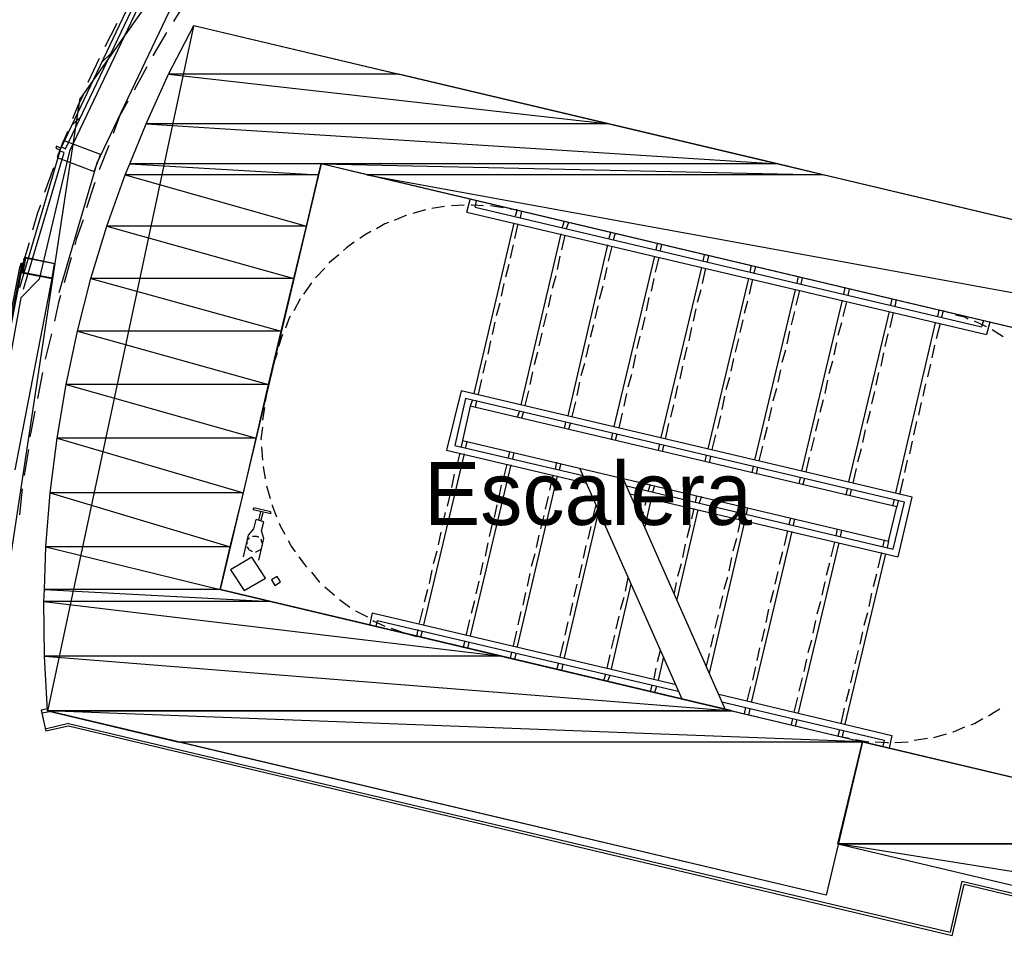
# Model space of a CAD drawing. Header units: feet. Extents: x -79 to 198, y -22 to 181.
# Tile 44 of 203: x 14 to 33, y 58 to 76. Entities that reach past the tile are written whole.
import ezdxf
from ezdxf.enums import TextEntityAlignment as Align

# ---------------------------------------------------------------- set-up
doc = ezdxf.new("R2010")
doc.units = ezdxf.units.FT
for name, color, linetype in [('A-AREA-COMUN', 252, 'CONTINUOUS'), ('A-LINEA', 7, 'CONTINUOUS'), ('A-MURO-CONCRETO', 8, 'CONTINUOUS'), ('A-NOMBRE-ESPACIO', 2, 'CONTINUOUS')]:
    doc.layers.add(name, color=color, linetype=linetype)

msp = doc.modelspace()

# ---------------------------------------------------------------- linework, layer by layer
at = {"layer": 'A-AREA-COMUN'}
msp.add_lwpolyline([(16.832, 76.4444), (15.328, 73.28), (14.752, 70.8444), (14.4, 70.4889), (13.728, 66.8089)], dxfattribs=at)
at = {"layer": 'A-LINEA'}
for p, q in [((21.8067, 83.1632), (15.5347, 74.2893)), ((17.56, 76.1778), (17.3067, 75.7511)), ((17.6891, 75.6643), (14.9075, 62.6253)), ((16.2267, 75.7111), (16, 75.2711)), ((17.6933, 75.6711), (58.8267, 65.9378)), ((17.6933, 75.6711), (17.6933, 75.6711)), ((15.8933, 75.0444), (15.68, 74.5911)), ((15.9467, 74.9778), (16.1067, 75.1378)), ((16.8, 74.8844), (16.56, 74.4444)), ((15.5275, 74.2895), (13.4294, 60.48)), ((15.3733, 73.7778), (15.5467, 73.9378)), ((15.2933, 73.6578), (15.1067, 73.2044)), ((16.08, 73.3911), (15.8933, 72.9244)), ((15.0267, 72.9644), (14.8533, 72.4978)), ((15.8133, 72.6844), (15.6533, 72.2044)), ((22.8933, 72.1244), (22.96, 72.3644)), ((22.4667, 72.2311), (22.2267, 72.1911)), ((22.84, 72.2578), (22.6, 72.2444)), ((23.0533, 72.2178), (23.08, 72.3378)), ((23.0533, 72.2178), (32.6933, 69.9378)), ((23.8533, 72.1644), (23.72, 72.1778)), ((22.1067, 72.1644), (21.8667, 72.0978)), ((22.8933, 72.1244), (32.7867, 69.7911)), ((23.8533, 72.1644), (23.8133, 72.0444)), ((23.9333, 72.1378), (23.9067, 72.0178)), ((23.7867, 71.9111), (23.0267, 68.6711)), ((23.8667, 71.8978), (23.8, 71.6178)), ((24.7467, 71.9511), (24.7067, 71.8311)), ((24.8267, 71.9244), (24.7867, 71.8044)), ((24.68, 71.7111), (23.92, 68.4578)), ((24.76, 71.6844), (24.6933, 71.4044)), ((25.6267, 71.7378), (25.6, 71.6178)), ((25.72, 71.7244), (25.68, 71.5911)), ((14.56, 71.5378), (14.4133, 71.0578)), ((23.7733, 71.4978), (23.72, 71.2444)), ((25.5733, 71.4978), (24.8133, 68.2444)), ((25.6533, 71.4711), (25.5867, 71.1911)), ((26.52, 71.5244), (26.4933, 71.4044)), ((26.6, 71.5111), (26.5733, 71.3911)), ((14.4533, 71.2444), (14.4533, 71.2444)), ((14.4667, 71.2444), (14.4667, 71.2444)), ((15.36, 71.2578), (15.2267, 70.7778)), ((24.6667, 71.2844), (24.6133, 71.0311)), ((26.4667, 71.2844), (25.6933, 68.0444)), ((26.5467, 71.2578), (26.48, 70.9778)), ((27.4133, 71.3111), (27.3867, 71.1911)), ((27.4933, 71.2978), (27.4667, 71.1778)), ((14.4, 71.0978), (14.3867, 71.0978)), ((14.4, 71.0978), (14.3867, 71.0978)), ((14.3867, 71.0978), (14.3867, 71.0978)), ((14.3867, 71.0978), (14.3867, 71.0978)), ((14.3867, 71.0978), (14.3867, 71.0978)), ((14.3867, 71.0978), (14.3867, 71.0978)), ((14.3867, 71.0978), (14.3867, 71.0978)), ((14.3867, 71.0978), (14.3867, 71.0978)), ((14.3867, 71.0978), (14.3867, 71.0978)), ((14.4, 71.1511), (14.4, 71.1511)), ((14.4, 71.1511), (14.4, 71.1378)), ((14.4, 71.1511), (14.4, 71.1511)), ((14.4, 71.1511), (14.4, 71.1511)), ((14.4, 71.1378), (14.4, 71.1378)), ((14.4, 71.1378), (14.4, 71.1378)), ((14.4, 71.1378), (14.4, 71.1378)), ((14.4133, 71.1378), (14.4, 71.1378)), ((14.4, 71.1378), (14.4133, 71.1378)), ((14.4, 71.1378), (14.4, 71.1378)), ((14.4, 71.1378), (14.4, 71.1378)), ((14.4, 71.1378), (14.4, 71.1378)), ((14.4, 71.1378), (14.4, 71.1378)), ((14.4, 71.1378), (14.4, 71.1244)), ((14.4, 71.1378), (14.4, 71.1378)), ((14.4, 71.1378), (14.4, 71.1378)), ((14.4, 71.1378), (14.4, 71.1378)), ((14.4, 71.1378), (14.4, 71.1378)), ((14.4, 71.1378), (14.4, 71.1378)), ((14.4, 71.1378), (14.4, 71.1378)), ((14.4, 71.1378), (14.4, 71.1378)), ((14.4, 71.1378), (14.4, 71.1378)), ((14.4, 71.1378), (14.4, 71.1378)), ((14.4, 71.1244), (14.4, 71.1244)), ((14.4133, 71.1244), (14.4, 71.1244)), ((14.4, 71.1244), (14.4, 71.1244)), ((14.4, 71.1244), (14.4, 71.1111)), ((14.4, 71.1244), (14.4, 71.1244)), ((14.4, 71.1244), (14.4, 71.1244)), ((14.4, 71.1244), (14.4, 71.1244)), ((14.4, 71.1244), (14.4, 71.1244)), ((14.4, 71.1244), (14.4, 71.1111)), ((14.4, 71.1244), (14.4, 71.1244)), ((14.4, 71.1244), (14.4, 71.1111)), ((14.4, 71.1244), (14.4, 71.1111)), ((14.4, 71.1244), (14.4, 71.1244)), ((14.4, 71.1244), (14.4, 71.1244)), ((14.4, 71.1244), (14.4, 71.1244)), ((14.4, 71.1244), (14.4, 71.1244)), ((14.4, 71.1244), (14.4, 71.1244)), ((14.4, 71.1244), (14.4, 71.1244)), ((14.4, 71.1244), (14.4, 71.1244)), ((14.4, 71.1244), (14.4133, 71.1244)), ((14.4, 71.1244), (14.4133, 71.1244)), ((14.4, 71.1244), (14.4, 71.1244)), ((14.4, 71.1244), (14.4, 71.1244)), ((14.4, 71.1244), (14.4, 71.1244)), ((14.4, 71.1244), (14.4, 71.1244)), ((14.4, 71.1111), (14.4, 71.1244)), ((14.4, 71.1244), (14.4, 71.1244)), ((14.4, 71.1111), (14.4, 71.1244)), ((14.4, 71.1244), (14.4, 71.1244)), ((14.4, 71.1111), (14.4, 71.1111)), ((14.4, 71.1111), (14.4, 71.1111)), ((14.4, 71.1111), (14.4, 71.0978)), ((14.4, 71.1111), (14.4, 71.1111)), ((14.4, 71.1111), (14.4, 71.1111)), ((14.4133, 71.1111), (14.4, 71.1111)), ((14.4, 71.1111), (14.4, 71.1111)), ((14.4, 71.1111), (14.4, 71.1111)), ((14.4, 71.1111), (14.4, 71.0978)), ((14.4, 71.1111), (14.4, 71.1111)), ((14.4, 71.1111), (14.4, 71.1111)), ((14.4, 71.1111), (14.4, 71.1111)), ((14.4, 71.1111), (14.4, 71.1111)), ((14.4, 71.0978), (14.4, 71.1111)), ((14.4, 71.1111), (14.4133, 71.1111)), ((14.4, 71.1111), (14.4, 71.1111)), ((14.4, 71.1111), (14.4, 71.1111)), ((14.4, 71.0978), (14.4, 71.0978)), ((14.4, 71.0978), (14.4, 71.0978)), ((14.4, 71.0978), (14.4, 71.0978)), ((14.4, 71.0978), (14.4, 71.0978)), ((14.4, 71.0978), (14.4, 71.0978)), ((14.4, 71.0978), (14.4, 71.0978)), ((14.4, 71.0978), (14.4, 71.0978)), ((14.4, 71.0978), (14.4, 71.0978)), ((14.4, 71.0978), (14.4, 71.0978)), ((14.4, 71.0978), (14.4, 71.0978)), ((14.4, 71.0978), (14.4, 71.0978)), ((14.4, 71.0978), (14.4, 71.0978)), ((14.4, 71.0978), (14.4, 71.0978)), ((14.4, 71.0978), (14.4, 71.0978)), ((14.4, 71.0978), (14.4, 71.0978)), ((14.4, 71.0978), (14.4, 71.0978)), ((14.4, 71.0978), (14.4, 71.0978)), ((14.4, 71.0978), (14.4, 71.0978)), ((14.4013, 71.087), (14.4124, 71.1439)), ((14.4133, 71.1378), (14.4133, 71.1511)), ((14.4133, 71.1378), (14.4267, 71.1511)), ((14.4133, 71.1378), (14.4133, 71.1378)), ((14.4133, 71.1378), (14.4133, 71.1378)), ((14.4133, 71.1378), (14.4133, 71.1378)), ((14.4133, 71.1378), (14.4133, 71.1378)), ((14.4133, 71.1378), (14.4133, 71.1378)), ((14.4133, 71.1378), (14.4133, 71.1378)), ((14.4133, 71.1378), (14.4133, 71.1378)), ((14.4133, 71.1378), (14.4133, 71.1378)), ((14.4133, 71.1378), (14.4133, 71.1378)), ((14.4133, 71.1378), (14.4133, 71.1378)), ((14.4133, 71.1378), (14.4133, 71.1378)), ((14.4133, 71.1378), (14.4133, 71.1378)), ((14.4133, 71.1378), (14.4133, 71.1378)), ((14.4133, 71.1378), (14.4133, 71.1378)), ((14.4133, 71.1378), (14.4133, 71.1378)), ((14.4133, 71.1378), (14.4133, 71.1378)), ((14.4133, 71.1378), (14.4133, 71.1378)), ((14.4133, 71.1378), (14.4133, 71.1378)), ((14.4133, 71.1378), (14.4267, 71.1378)), ((14.4133, 71.1378), (14.4133, 71.1378)), ((14.4133, 71.1378), (14.4133, 71.1378)), ((14.4133, 71.1378), (14.4133, 71.1378)), ((14.4133, 71.1378), (14.4133, 71.1378)), ((14.4133, 71.1378), (14.4133, 71.1378)), ((14.4133, 71.1378), (14.4133, 71.1378)), ((14.4133, 71.1378), (14.4133, 71.1378)), ((14.4133, 71.1378), (14.4133, 71.1378)), ((14.4133, 71.1378), (14.4133, 71.1378)), ((14.4133, 71.1378), (14.4267, 71.1378)), ((14.4133, 71.1244), (14.4133, 71.1244)), ((14.4133, 71.1244), (14.4133, 71.1244)), ((14.4133, 71.1244), (14.4133, 71.1111)), ((14.4133, 71.1244), (14.4133, 71.1244)), ((14.4133, 71.1244), (14.4133, 71.1244)), ((14.4133, 71.1244), (14.4133, 71.1244)), ((14.4133, 71.1244), (14.4133, 71.1244)), ((14.4133, 71.1244), (14.4133, 71.1244)), ((14.4133, 71.1244), (14.4133, 71.1244)), ((14.4133, 71.1244), (14.4133, 71.1244)), ((14.4133, 71.1244), (14.4133, 71.1244)), ((14.4133, 71.1244), (14.4267, 71.1244)), ((14.4133, 71.1244), (14.4133, 71.1244)), ((14.4133, 71.1244), (14.4133, 71.1244)), ((14.4133, 71.1244), (14.4133, 71.1244)), ((14.4133, 71.1244), (14.4133, 71.1244)), ((14.4133, 71.1244), (14.4133, 71.1244)), ((14.4133, 71.1244), (14.4133, 71.1244)), ((14.4133, 71.1244), (14.4133, 71.1244)), ((14.4133, 71.1244), (14.4133, 71.1244)), ((14.4133, 71.1244), (14.4133, 71.1244)), ((14.4133, 71.1244), (14.4133, 71.1244)), ((14.4133, 71.1244), (14.4133, 71.1244)), ((14.4133, 71.1244), (14.4133, 71.1111)), ((14.4133, 71.1244), (14.4267, 71.1244)), ((14.4133, 71.1244), (14.4133, 71.1244)), ((14.4133, 71.1244), (14.4133, 71.1244)), ((14.4133, 71.1244), (14.4133, 71.1244)), ((14.4133, 71.1244), (14.4133, 71.1244)), ((14.4133, 71.1244), (14.4133, 71.1244)), ((14.4133, 71.1244), (14.4133, 71.1244)), ((14.4133, 71.1244), (14.4133, 71.1244)), ((14.4133, 71.1244), (14.4133, 71.1244)), ((14.4133, 71.1111), (14.4133, 71.1111)), ((14.4133, 71.1111), (14.4133, 71.1111)), ((14.4133, 71.1111), (14.4133, 71.1111)), ((14.4133, 71.0978), (14.4133, 71.1111)), ((14.4133, 71.1111), (14.4133, 71.1111)), ((14.4133, 71.1111), (14.4133, 71.1111)), ((14.4133, 71.1111), (14.4133, 71.1111)), ((14.4133, 71.1111), (14.4133, 71.1111)), ((14.4133, 71.1111), (14.4133, 71.1111)), ((14.4133, 71.1111), (14.4133, 71.1111)), ((14.4133, 71.1111), (14.4133, 71.1111)), ((14.4133, 71.1111), (14.4133, 71.1111)), ((14.4133, 71.1111), (14.4133, 71.1111)), ((14.4133, 71.1111), (14.4133, 71.1111)), ((14.4133, 71.1111), (14.4133, 71.1111)), ((14.4133, 71.1111), (14.4133, 71.1111)), ((14.4133, 71.1111), (14.4133, 71.1111)), ((14.4133, 71.1111), (14.4133, 71.1111)), ((14.4133, 71.1111), (14.4133, 71.1111)), ((14.4133, 71.1111), (14.4133, 71.1111)), ((14.4133, 71.1111), (14.4133, 71.1111)), ((14.4133, 71.1111), (14.4133, 71.1111)), ((14.4133, 71.1111), (14.4133, 71.1111)), ((14.4133, 71.1111), (14.4133, 71.1111)), ((14.4133, 71.1111), (14.4133, 71.1111)), ((14.4133, 71.1111), (14.4133, 71.1111)), ((14.4133, 71.1111), (14.4133, 71.1111)), ((14.4133, 71.1111), (14.4133, 71.1111)), ((14.4133, 71.0978), (14.4133, 71.1111)), ((14.4133, 71.0978), (14.4133, 71.1111)), ((14.4133, 71.0978), (14.4133, 71.0978)), ((14.4133, 71.0978), (14.4133, 71.0978)), ((14.4133, 71.0978), (14.4133, 71.0978)), ((14.4133, 71.0978), (14.4133, 71.0978)), ((14.4133, 71.0978), (14.4133, 71.0978)), ((14.4133, 71.0978), (14.4133, 71.0978)), ((14.4133, 71.0978), (14.4133, 71.0978)), ((14.4133, 71.0978), (14.4133, 71.0978)), ((14.4133, 71.0978), (14.4133, 71.0978)), ((14.4133, 71.0978), (14.4133, 71.0978)), ((14.4133, 71.0978), (14.4133, 71.0978)), ((14.4133, 71.0978), (14.4133, 71.0978)), ((14.4133, 71.0978), (14.4133, 71.0978)), ((14.4133, 71.0978), (14.4133, 71.0978)), ((14.4133, 71.0978), (14.4133, 71.0978)), ((14.4133, 71.0978), (14.4133, 71.0978)), ((14.4133, 71.0978), (14.4133, 71.0978)), ((14.4267, 71.1511), (14.4267, 71.1511)), ((14.4267, 71.1511), (14.4267, 71.1511)), ((14.4267, 71.1378), (14.4267, 71.1378)), ((14.4267, 71.1378), (14.4267, 71.1378)), ((14.4267, 71.1378), (14.4267, 71.1378)), ((14.44, 71.1378), (14.4267, 71.1378)), ((14.4267, 71.1378), (14.4267, 71.1378)), ((14.4267, 71.1378), (14.4267, 71.1378)), ((14.4267, 71.1378), (14.4267, 71.1378)), ((14.4267, 71.1378), (14.4267, 71.1378)), ((14.4267, 71.1378), (14.4267, 71.1378)), ((14.44, 71.1378), (14.4267, 71.1378)), ((14.4267, 71.1378), (14.4267, 71.1378)), ((14.4267, 71.1378), (14.4267, 71.1378)), ((14.4267, 71.1378), (14.4267, 71.1378)), ((14.4267, 71.1378), (14.4267, 71.1378)), ((14.4267, 71.1378), (14.4267, 71.1378)), ((14.4267, 71.1378), (14.4267, 71.1378)), ((14.4267, 71.1378), (14.4267, 71.1378)), ((14.4267, 71.1378), (14.4267, 71.1378)), ((14.4267, 71.1378), (14.4267, 71.1378)), ((14.4267, 71.1378), (14.4267, 71.1378)), ((14.4267, 71.1378), (14.4267, 71.1378)), ((14.4267, 71.1244), (14.4267, 71.1378)), ((14.4267, 71.1378), (14.4267, 71.1378)), ((14.4267, 71.1244), (14.4267, 71.1244)), ((14.4267, 71.1244), (14.4267, 71.1244)), ((14.4267, 71.1244), (14.4267, 71.1244)), ((14.4267, 71.1244), (14.4267, 71.1244)), ((14.4267, 71.0978), (14.4267, 71.0978)), ((14.4267, 71.0978), (14.4267, 71.0978)), ((14.4267, 71.0978), (14.4267, 71.0978)), ((14.4267, 71.0978), (14.4267, 71.0978)), ((14.4267, 71.0978), (14.4267, 71.0978)), ((14.4267, 71.0978), (14.4267, 71.0978)), ((14.4267, 71.0844), (14.4267, 71.0844)), ((14.4267, 71.0844), (14.4267, 71.0844)), ((14.4267, 71.0844), (14.4267, 71.0844)), ((14.4267, 71.0844), (14.4267, 71.0844)), ((14.4267, 71.0844), (14.4267, 71.0844)), ((14.44, 71.1378), (14.44, 71.1378)), ((14.44, 71.1378), (14.44, 71.1378)), ((14.44, 71.1378), (14.44, 71.1378)), ((14.44, 71.1378), (14.44, 71.1378)), ((14.44, 71.0844), (14.44, 71.0844)), ((14.4667, 71.2311), (14.4667, 71.2311)), ((20.1867, 71.0578), (20.0133, 70.8711)), ((23.6933, 71.1244), (23.6267, 70.8844)), ((25.56, 71.0711), (25.5067, 70.8311)), ((27.36, 71.0711), (26.5867, 67.8311)), ((27.44, 71.0578), (27.3733, 70.7644)), ((28.3067, 71.1111), (28.28, 70.9778)), ((28.3867, 71.0844), (28.36, 70.9644)), ((24.5867, 70.9111), (24.52, 70.6711)), ((29.2, 70.8978), (29.1733, 70.7778)), ((29.28, 70.8711), (29.2533, 70.7511)), ((14.2933, 67.2178), (15, 70.8578)), ((19.9333, 70.7778), (19.7867, 70.5644)), ((23.6, 70.7644), (23.5467, 70.5244)), ((25.48, 70.7111), (25.4133, 70.4578)), ((26.4533, 70.8578), (26.4, 70.6178)), ((28.2533, 70.8578), (27.48, 67.6178)), ((28.3333, 70.8444), (28.2667, 70.5644)), ((30.0933, 70.6844), (30.0667, 70.5644)), ((24.4933, 70.5511), (24.44, 70.3111)), ((26.36, 70.4978), (26.3067, 70.2444)), ((27.3467, 70.6444), (27.28, 70.4044)), ((29.1467, 70.6444), (28.3733, 67.4044)), ((29.2267, 70.6311), (29.16, 70.3511)), ((30.1733, 70.6578), (30.1467, 70.5378)), ((19.72, 70.4711), (19.6, 70.2444)), ((23.52, 70.3911), (23.4533, 70.1511)), ((25.3867, 70.3378), (25.3333, 70.0978)), ((28.24, 70.4311), (28.1733, 70.1911)), ((30.04, 70.4444), (29.2667, 67.1911)), ((30.12, 70.4178), (30.0533, 70.1378)), ((30.9867, 70.4711), (30.96, 70.3511)), ((31.0667, 70.4578), (31.04, 70.3244)), ((24.4133, 70.1911), (24.3467, 69.9378)), ((26.28, 70.1244), (26.2267, 69.8844)), ((27.2533, 70.2844), (27.2, 70.0444)), ((29.1333, 70.2311), (29.0667, 69.9778)), ((30.9333, 70.2311), (30.16, 66.9911)), ((31.0133, 70.2044), (30.9467, 69.9244)), ((31.88, 70.2578), (31.8533, 70.1378)), ((31.96, 70.2444), (31.9333, 70.1244)), ((32.08, 70.2044), (31.96, 70.2444)), ((23.4267, 70.0311), (23.3733, 69.7911)), ((25.3067, 69.9778), (25.24, 69.7378)), ((28.1467, 70.0711), (28.0933, 69.8311)), ((30.0267, 70.0178), (29.96, 69.7778)), ((31.8133, 70.0178), (31.0533, 66.7778)), ((31.9067, 70.0044), (31.8267, 69.7111)), ((32.7333, 70.0578), (32.6933, 69.9378)), ((32.8533, 70.0311), (32.7867, 69.7911)), ((14.9867, 69.8044), (14.8667, 69.3244)), ((24.32, 69.8178), (24.2667, 69.5778)), ((26.1867, 69.7644), (26.1333, 69.5244)), ((27.1733, 69.9244), (27.12, 69.6711)), ((29.04, 69.8578), (28.9867, 69.6178)), ((30.9067, 69.8044), (30.8533, 69.5644)), ((33.1067, 69.7511), (32.8933, 69.8844)), ((23.3467, 69.6711), (23.2933, 69.4178)), ((25.2133, 69.6044), (25.16, 69.3644)), ((27.08, 69.5511), (27.0267, 69.3111)), ((28.0667, 69.7111), (28, 69.4578)), ((29.9333, 69.6444), (29.88, 69.4044)), ((31.8, 69.5911), (31.7467, 69.3511)), ((19.28, 69.4444), (19.24, 69.3111)), ((24.24, 69.4578), (24.1733, 69.2178)), ((26.1067, 69.4044), (26.0533, 69.1511)), ((28.96, 69.4978), (28.8933, 69.2578)), ((30.8267, 69.4444), (30.7733, 69.1911)), ((23.2533, 69.2978), (23.2, 69.0578)), ((25.1333, 69.2444), (25.0667, 69.0044)), ((27, 69.1911), (26.9467, 68.9511)), ((27.9733, 69.3378), (27.92, 69.0978)), ((29.8533, 69.2844), (29.7867, 69.0444)), ((31.72, 69.2311), (31.6667, 68.9911)), ((14.8133, 69.0711), (14.72, 68.5778)), ((24.1467, 69.0844), (24.0933, 68.8444)), ((26.0267, 69.0311), (25.96, 68.7911)), ((28.8667, 69.1244), (28.8133, 68.8844)), ((30.7333, 69.0711), (30.68, 68.8311)), ((23.1733, 68.9378), (23.1067, 68.6578)), ((25.04, 68.8844), (24.9867, 68.6311)), ((26.9067, 68.8178), (26.8533, 68.5778)), ((27.8933, 68.9778), (27.8267, 68.7378)), ((29.76, 68.9244), (29.7067, 68.6711)), ((31.6267, 68.8578), (31.5733, 68.6178)), ((19.08, 68.6578), (19.0533, 68.5244)), ((24.0667, 68.7244), (24, 68.4444)), ((25.9333, 68.6711), (25.88, 68.4311)), ((27.8, 68.6178), (27.7467, 68.3644)), ((28.7867, 68.7644), (28.72, 68.5244)), ((30.6533, 68.7111), (30.6, 68.4711)), ((23, 68.5511), (22.96, 68.4311)), ((23.08, 68.5378), (23.0533, 68.4044)), ((24.96, 68.5111), (24.8933, 68.2311)), ((26.8267, 68.4578), (26.7733, 68.2178)), ((29.68, 68.5511), (29.6133, 68.3111)), ((31.5467, 68.4978), (31.4933, 68.2578)), ((23.8933, 68.3378), (23.8533, 68.2178)), ((23.9733, 68.3244), (23.9333, 68.2044)), ((25.8533, 68.2978), (25.7867, 68.0178)), ((27.72, 68.2444), (27.6667, 68.0044)), ((28.6933, 68.4044), (28.64, 68.1511)), ((30.5733, 68.3378), (30.5067, 68.0978)), ((24.7733, 68.1244), (24.7467, 68.0044)), ((24.8667, 68.1111), (24.8267, 67.9911)), ((26.7333, 68.0978), (26.6667, 67.8044)), ((29.5867, 68.1911), (29.5333, 67.9511)), ((31.4533, 68.1378), (31.4, 67.8844)), ((25.6667, 67.9244), (25.64, 67.7911)), ((25.7467, 67.8978), (25.72, 67.7778)), ((27.6267, 67.8844), (27.56, 67.6044)), ((28.6133, 68.0311), (28.5467, 67.7911)), ((30.48, 67.9778), (30.4267, 67.7378)), ((22.8133, 67.7778), (22.7867, 67.6578)), ((22.8933, 67.7644), (22.8667, 67.6444)), ((26.56, 67.7111), (26.5333, 67.5911)), ((26.64, 67.6844), (26.6133, 67.5644)), ((29.5067, 67.8311), (29.44, 67.5778)), ((31.3733, 67.7644), (31.32, 67.5244)), ((14.5467, 67.6044), (14.4667, 67.1111)), ((18.9867, 67.6578), (19, 67.4044)), ((22.84, 67.5244), (22.0667, 64.2711)), ((22.76, 67.5378), (22.6933, 67.2578)), ((23.7067, 67.5644), (23.68, 67.4444)), ((23.7867, 67.5511), (23.76, 67.4311)), ((27.4533, 67.4978), (27.4267, 67.3778)), ((28.52, 67.6711), (28.4533, 67.3911)), ((30.4, 67.6178), (30.3333, 67.3644)), ((23.7333, 67.3111), (22.96, 64.0578)), ((23.6533, 67.3244), (23.5867, 67.0444)), ((24.6, 67.3644), (24.5733, 67.2311)), ((24.68, 67.3378), (24.6533, 67.2178)), ((27.5333, 67.4711), (27.5067, 67.3511)), ((29.4133, 67.4578), (29.3467, 67.1778)), ((31.28, 67.4044), (31.2267, 67.1644)), ((19.0133, 67.2844), (19.0533, 67.0444)), ((22.6533, 67.1378), (22.6, 66.8844)), ((25.04, 67.2578), (26.9867, 62.8578)), ((28.3467, 67.2844), (28.32, 67.1644)), ((28.4267, 67.2711), (28.4, 67.1378)), ((30.3067, 67.2444), (30.24, 66.9644)), ((24.6133, 67.0978), (23.8533, 63.8578)), ((24.5333, 67.1111), (24.4667, 66.8311)), ((25.8667, 67.0578), (27.8133, 62.6578)), ((26.3867, 66.9378), (26.3467, 66.8178)), ((29.24, 67.0711), (29.2133, 66.9511)), ((29.32, 67.0578), (29.2933, 66.9378)), ((31.2, 67.0444), (31.1333, 66.7511)), ((19.08, 66.9111), (19.1467, 66.6711)), ((22.5733, 66.7644), (22.52, 66.5244)), ((23.5467, 66.9244), (23.4933, 66.6711)), ((26.4667, 66.9111), (26.4267, 66.7911)), ((30.1333, 66.8578), (30.1067, 66.7378)), ((30.2133, 66.8444), (30.1867, 66.7244)), ((23.4667, 66.5511), (23.4133, 66.3111)), ((24.44, 66.7111), (24.3867, 66.4711)), ((25.3467, 66.5511), (25.28, 66.2711)), ((26.32, 66.6978), (26.28, 66.5378)), ((26.4, 66.6711), (26.28, 66.1378)), ((27.2667, 66.7244), (27.24, 66.6044)), ((27.36, 66.7111), (27.32, 66.5911)), ((31.0267, 66.6578), (31, 66.5244)), ((31.1067, 66.6311), (31.08, 66.5111)), ((18.9333, 66.2578), (18.9733, 66.4178)), ((18.9733, 66.2444), (19.0133, 66.4044)), ((22.48, 66.4044), (22.4267, 66.1644)), ((25.4, 66.4311), (24.7467, 63.6444)), ((26.2533, 66.4178), (26.2267, 66.2578)), ((27.2933, 66.4578), (26.8933, 64.7511)), ((27.2133, 66.4844), (27.1733, 66.2844)), ((28.16, 66.5111), (28.1333, 66.3911)), ((28.16, 66.5111), (28.1467, 66.4311)), ((28.24, 66.4978), (28.2133, 66.3778)), ((18.84, 66.0978), (18.88, 66.2711)), ((19.0267, 66.2311), (18.88, 66.2711)), ((23.3733, 66.1911), (23.32, 65.9511)), ((24.36, 66.3511), (24.2933, 66.0978)), ((28.1867, 66.2578), (27.5067, 63.3511)), ((28.1067, 66.2711), (28.0533, 66.0311)), ((29.0533, 66.2978), (29.0267, 66.1778)), ((29.1333, 66.2844), (29.1067, 66.1644)), ((22.4, 66.0311), (22.3467, 65.7911)), ((25.2533, 66.1378), (25.2, 65.8978)), ((27.1467, 66.1644), (27.08, 65.9244)), ((29.08, 66.0444), (28.3067, 62.7911)), ((29, 66.0578), (28.9333, 65.7778)), ((29.9467, 66.0978), (29.92, 65.9644)), ((30.0267, 66.0711), (30, 65.9511)), ((18.9333, 65.4978), (19.0267, 65.9111)), ((23.2933, 65.8311), (23.24, 65.5778)), ((24.2667, 65.9778), (24.2133, 65.7378)), ((27.0533, 65.8044), (27, 65.5511)), ((28.0267, 65.9111), (27.96, 65.6711)), ((29.9733, 65.8311), (29.2, 62.5911)), ((29.8933, 65.8444), (29.8267, 65.5644)), ((30.84, 65.8844), (30.8133, 65.7644)), ((30.92, 65.8578), (30.8933, 65.7378)), ((22.32, 65.6711), (22.2533, 65.4311)), ((24.1867, 65.6178), (24.12, 65.3778)), ((25.16, 65.7778), (25.1067, 65.5378)), ((28.9067, 65.6578), (28.84, 65.4178)), ((30.8667, 65.6178), (30.0933, 62.3778)), ((30.7867, 65.6444), (30.72, 65.3511)), ((23.2, 65.4578), (23.1467, 65.2178)), ((26.9733, 65.4311), (26.9067, 65.1911)), ((27.9333, 65.5511), (27.88, 65.2978)), ((29.8, 65.4444), (29.7333, 65.2044)), ((22.2267, 65.3111), (22.1733, 65.0578)), ((24.0933, 65.2444), (24.04, 65.0044)), ((25.08, 65.4178), (25.0267, 65.1644)), ((28.8133, 65.2844), (28.76, 65.0444)), ((23.12, 65.0978), (23.0667, 64.8578)), ((25.96, 65.1644), (25.9067, 64.9111)), ((26.88, 65.0711), (26.84, 64.8711)), ((27.8533, 65.1778), (27.7867, 64.9378)), ((29.7067, 65.0844), (29.6533, 64.8311)), ((30.6933, 65.2311), (30.6267, 64.9911)), ((20.1867, 64.9911), (20.3733, 64.8311)), ((22.1467, 64.9378), (22.08, 64.6978)), ((24.0133, 64.8844), (23.96, 64.6444)), ((24.9867, 65.0444), (24.9333, 64.8044)), ((26.0133, 65.0444), (25.64, 63.4311)), ((28.7333, 64.9244), (28.6667, 64.6844)), ((30.6, 64.8711), (30.5467, 64.6178)), ((20.4667, 64.7511), (20.6667, 64.6044)), ((23.04, 64.7244), (22.9733, 64.4844)), ((24.9067, 64.6844), (24.8533, 64.4444)), ((25.88, 64.7911), (25.8133, 64.5511)), ((27.76, 64.8178), (27.7067, 64.5778)), ((29.6267, 64.7111), (29.56, 64.4711)), ((20.7733, 64.5378), (21, 64.4178)), ((21.0933, 64.4978), (21.04, 64.2578)), ((21.0933, 64.4978), (26.8533, 63.1378)), ((22.0533, 64.5778), (21.9867, 64.2978)), ((23.92, 64.5244), (23.8667, 64.2711)), ((28.64, 64.5644), (28.5867, 64.3111)), ((30.52, 64.4978), (30.4533, 64.2578)), ((21.1867, 64.3511), (21.16, 64.2311)), ((21.1867, 64.3511), (26.92, 63.0044)), ((22.9467, 64.3644), (22.88, 64.0844)), ((24.8133, 64.3244), (24.76, 64.0711)), ((25.7867, 64.4311), (25.7333, 64.1911)), ((27.68, 64.4578), (27.6133, 64.2044)), ((29.5333, 64.3511), (29.48, 64.1111)), ((21.96, 64.1778), (21.9333, 64.0444)), ((22.04, 64.1511), (22.0133, 64.0311)), ((23.84, 64.1511), (23.7733, 63.8711)), ((28.56, 64.1911), (28.5067, 63.9511)), ((30.4267, 64.1378), (30.3733, 63.8978)), ((21.8, 64.0844), (21.9333, 64.0444)), ((22.8533, 63.9644), (22.8267, 63.8444)), ((22.9333, 63.9378), (22.9067, 63.8178)), ((24.7333, 63.9511), (24.6667, 63.6578)), ((25.7067, 64.0711), (25.64, 63.8178)), ((27.5867, 64.0844), (27.5333, 63.8444)), ((29.4533, 63.9778), (29.3867, 63.7378)), ((23.7467, 63.7511), (23.72, 63.6311)), ((26.5733, 63.7778), (26.52, 63.5644)), ((28.4667, 63.8311), (28.4133, 63.5911)), ((30.3467, 63.7778), (30.28, 63.5244)), ((23.8267, 63.7244), (23.8, 63.6044)), ((25.6133, 63.6978), (25.56, 63.4444)), ((26.64, 63.6578), (26.5333, 63.2178)), ((27.5067, 63.7244), (27.4533, 63.4844)), ((29.36, 63.6178), (29.3067, 63.3778)), ((24.64, 63.5378), (24.6, 63.4178)), ((24.72, 63.5244), (24.6933, 63.3911)), ((26.4933, 63.4444), (26.4533, 63.2444)), ((28.3867, 63.4711), (28.3333, 63.2178)), ((30.2533, 63.4044), (30.2, 63.1644)), ((25.5333, 63.3244), (25.4933, 63.2044)), ((25.6133, 63.3111), (25.5733, 63.1911)), ((29.28, 63.2578), (29.2133, 63.0044)), ((26.4133, 63.1111), (26.3867, 62.9911)), ((26.5067, 63.0978), (26.4667, 62.9778)), ((28.2933, 63.0978), (28.2267, 62.8178)), ((30.1733, 63.0444), (30.1067, 62.8044)), ((27.6933, 62.9511), (30.9867, 62.1644)), ((27.7467, 62.8044), (30.84, 62.0711)), ((29.1867, 62.8844), (29.12, 62.6044)), ((14.9067, 62.6711), (14.7867, 62.6444)), ((14.7867, 62.6444), (14.88, 62.2444)), ((14.8, 62.5911), (14.9467, 62.6178)), ((28.2, 62.6978), (28.1733, 62.5778)), ((28.28, 62.6711), (28.2533, 62.5511)), ((30.08, 62.6844), (30.0133, 62.3911)), ((29.0933, 62.4844), (29.0667, 62.3644)), ((29.1733, 62.4578), (29.1467, 62.3378)), ((15.3067, 62.3911), (14.8667, 62.2844)), ((15.3067, 62.3378), (14.88, 62.2444)), ((15.3067, 62.3911), (32.0933, 58.4178)), ((32.1333, 58.3511), (15.3067, 62.3378)), ((29.9867, 62.2711), (29.96, 62.1511)), ((30.0667, 62.2578), (30.04, 62.1378)), ((30.04, 62.1378), (30.1733, 62.1111)), ((30.84, 62.0711), (30.8133, 61.9511)), ((30.9867, 62.1644), (30.9333, 61.9244)), ((31.4133, 62.0711), (31.6667, 62.1111)), ((31.7867, 62.1244), (32.0267, 62.1911)), ((31.04, 62.0311), (31.2933, 62.0444)), ((32.32, 59.3911), (32.0933, 58.4178)), ((32.1333, 58.3511), (32.36, 59.3244)), ((32.32, 59.3911), (41.12, 57.3111)), ((41.0533, 57.2711), (32.36, 59.3244))]:
    msp.add_line(p, q, dxfattribs=at)
for points in [[(15.1333, 70.5911), (15.8533, 73.0578), (17.4933, 76.4978), (19.6667, 79.6578)], [(15.2533, 73.3244), (16.9067, 76.8044), (16.8267, 76.8444), (15.1733, 73.3644), (15.2533, 73.3244)], [(17.1733, 75.5378), (16.92, 75.1111), (16.92, 75.0978)], [(15.5867, 74.3511), (15.4933, 74.1644), (15.3867, 73.8978)], [(16.44, 74.2311), (16.28, 73.9511), (16.16, 73.6178)], [(15.16, 73.3378), (15.08, 73.3778), (15.0667, 73.3378), (15.1467, 73.3111), (15.0933, 73.1644), (15.8, 72.8978), (15.92, 73.2178), (15.2133, 73.4844), (15.16, 73.3378)], [(14.4533, 70.6578), (15.2267, 73.2578), (15.1467, 73.2844), (14.3733, 70.6844)], [(58.8267, 65.9378), (58.36, 63.9911), (20.12, 73.0444), (18.2, 64.9378), (30.4267, 62.0444), (29.7333, 59.1244), (14.9067, 62.6311)], [(14.7733, 72.2578), (14.72, 72.1111), (14.6267, 71.7778)], [(23.2133, 72.2444), (23, 72.2578), (22.9733, 72.2578)], [(23.5867, 72.2044), (23.4267, 72.2311), (23.3467, 72.2444)], [(21.7467, 72.0578), (21.7333, 72.0578), (21.5067, 71.9644)], [(15.5867, 71.9778), (15.4533, 71.6044), (15.4267, 71.4978)], [(21.4, 71.9244), (21.3333, 71.8978), (21.1733, 71.8044)], [(21.0667, 71.7511), (20.9467, 71.6844), (20.8533, 71.6178)], [(20.7467, 71.5511), (20.6, 71.4444), (20.5467, 71.3911)], [(15, 70.8578), (15.0533, 71.1378), (14.4933, 71.2578), (14.4267, 70.9644), (15, 70.8578)], [(15, 70.8711), (15.04, 71.1378), (14.4933, 71.2444), (14.44, 70.9778), (15, 70.8711)], [(14.4533, 71.2311), (14.4533, 71.2311), (14.4533, 71.2178), (14.4533, 71.2178), (14.48, 71.2178), (14.48, 71.2178), (14.48, 71.2311), (14.48, 71.2311), (14.4933, 71.2311), (14.4933, 71.2311), (14.4933, 71.2311), (14.4933, 71.2311), (14.4933, 71.2311), (14.4933, 71.2444), (14.4933, 71.2444), (14.4933, 71.2444), (14.48, 71.2444), (14.48, 71.2444), (14.48, 71.2578), (14.48, 71.2578), (14.4667, 71.2578), (14.4667, 71.2578), (14.4667, 71.2578)], [(14.48, 71.2444), (14.4933, 71.2311), (14.4933, 71.2311), (14.48, 71.2311), (14.48, 71.2311)], [(20.4533, 71.3111), (20.28, 71.1644), (20.2667, 71.1511)], [(13.6267, 67.2178), (14.3867, 71.0978), (14.4133, 71.0978), (14.4133, 71.0844), (13.6533, 67.2178), (13.64, 67.2178), (13.6267, 67.2178)], [(13.6533, 67.2178), (14.4133, 71.0844), (14.4133, 71.0978), (14.4267, 71.0844), (13.68, 67.2178), (13.6667, 67.2178), (13.6533, 67.2178)], [(14.44, 71.0844), (14.4267, 71.0844), (14.4133, 71.0978), (14.4133, 71.0844), (14.4, 71.0978), (14.3867, 71.0978)], [(14.4, 71.1511), (14.4133, 71.1378), (14.4133, 71.1511), (14.4267, 71.1511), (14.4267, 71.1378), (14.44, 71.1378), (14.4533, 71.1378)], [(14.4267, 71.0978), (14.4267, 71.0978), (14.4133, 71.0978), (14.4, 71.1111)], [(14.4, 71.0978), (14.4133, 71.0978), (14.4133, 71.0844)], [(14.4267, 71.0978), (14.4267, 71.0978), (14.4133, 71.0978), (14.4, 71.0978), (14.4, 71.0978)], [(14.4504, 71.1241), (14.4272, 71.1088), (14.4417, 71.0851)], [(14.4133, 71.0044), (14.4133, 71.0044), (14.4133, 71.0044), (14.4133, 71.0044), (14.44, 71.0044), (14.44, 71.0044), (14.44, 70.9911), (14.44, 70.9911), (14.44, 70.9911), (14.44, 70.9911), (14.44, 70.9911), (14.44, 70.9778), (14.44, 70.9778), (14.44, 70.9778), (14.44, 70.9778), (14.44, 70.9778), (14.4267, 70.9778), (14.4267, 70.9778), (14.4267, 70.9644), (14.4267, 70.9644), (14.4133, 70.9644), (14.4133, 70.9644)], [(14.4133, 70.9911), (14.4133, 70.9911), (14.4133, 70.9911)], [(14.4133, 70.9778), (14.4133, 70.9778), (14.4133, 70.9778)], [(15.16, 70.5378), (15.12, 70.4044), (15.04, 70.0444)], [(19.5333, 70.1378), (19.52, 70.1244), (19.44, 69.9111)], [(32.44, 70.0844), (32.3733, 70.1244), (32.2, 70.1644)], [(32.7867, 69.9378), (32.76, 69.9511), (32.56, 70.0444)], [(19.3867, 69.7911), (19.36, 69.7244), (19.3067, 69.5644)], [(26, 66.7644), (31.1067, 65.5644), (31.3733, 66.6978), (22.7867, 68.7244), (22.5067, 67.5911), (25.1733, 66.9644)], [(25.9333, 66.9111), (31.0133, 65.7111), (31.2267, 66.6044), (22.8667, 68.5778), (22.6667, 67.6844), (25.1067, 67.1111)], [(22.96, 68.4311), (22.8133, 67.7778), (30.92, 65.8578), (31.08, 66.5111), (22.96, 68.4311)], [(14.6667, 68.3378), (14.6, 67.9644), (14.5733, 67.8444)], [(19.04, 68.4044), (19.0133, 68.2444), (19, 68.1644)], [(19, 68.0311), (18.9733, 67.8044), (18.9867, 67.7911)], [(14.4267, 66.8578), (14.4133, 66.7378), (14.3733, 66.3644)], [(19.1867, 66.5511), (19.1867, 66.5378), (19.2667, 66.3244)], [(19.16, 66.3778), (18.8267, 66.4578), (18.84, 66.4978)], [(19.16, 66.3778), (19.16, 66.4178), (18.84, 66.4978)], [(19.0267, 65.9111), (18.9867, 66.0578), (19.0267, 66.2311)], [(19.32, 66.2044), (19.3467, 66.1378), (19.4267, 65.9911)], [(18.64, 65.5644), (18.7333, 65.9778), (18.84, 66.0978)], [(18.7467, 65.9244), (18.7333, 65.8978), (18.72, 65.8844), (18.7067, 65.8578), (18.7067, 65.8311), (18.7067, 65.8044)], [(18.9333, 65.9378), (18.92, 65.9378), (18.8933, 65.9511), (18.8667, 65.9511), (18.84, 65.9511), (18.8133, 65.9511)], [(19, 65.7778), (19, 65.8044), (19, 65.8311), (18.9867, 65.8578), (18.9867, 65.8844), (18.9733, 65.8978)], [(19.4933, 65.8711), (19.5467, 65.7644), (19.6267, 65.6578)], [(18.7067, 65.7511), (18.72, 65.7378), (18.7333, 65.7111), (18.7467, 65.6978), (18.7733, 65.6844), (18.8, 65.6711), (18.8, 65.6578)], [(18.8667, 65.6578), (18.88, 65.6578), (18.9067, 65.6711), (18.9333, 65.6844), (18.96, 65.6978), (18.9733, 65.7111)], [(19.0575, 65.1595), (18.8019, 65.5557), (18.3958, 65.3161), (18.6515, 64.9199), (19.0575, 65.1595)], [(19.6933, 65.5644), (19.8, 65.4178), (19.84, 65.3644)], [(19.9333, 65.2711), (20.08, 65.0844), (20.0933, 65.0844)], [(19.3443, 65.0845), (19.28, 65.1888), (19.1757, 65.1244), (19.24, 65.0201), (19.3443, 65.0845)], [(21.1067, 64.3511), (21.12, 64.3378), (21.3333, 64.2444)], [(21.4533, 64.2044), (21.52, 64.1778), (21.68, 64.1244)], [(32.8267, 62.5378), (32.9333, 62.6044), (33.04, 62.6711)], [(32.4933, 62.3644), (32.56, 62.3911), (32.72, 62.4844)], [(32.1467, 62.2311), (32.16, 62.2311), (32.3733, 62.3244)], [(30.2933, 62.0844), (30.4667, 62.0578), (30.5467, 62.0444)], [(29.96, 60.0978), (55.9867, 53.9378), (56.44, 55.8844), (30.4267, 62.0444), (29.96, 60.0978)], [(30.6667, 62.0444), (30.8933, 62.0311), (30.92, 62.0311)]]:
    msp.add_lwpolyline(points, dxfattribs=at)
msp.add_lwpolyline([(14.44, 70.9778), (14.44, 70.9778), (14.44, 70.9778), (14.44, 70.9778)], close=True, dxfattribs=at)
at = {"layer": 'A-MURO-CONCRETO'}
for points in [[(17.6933, 75.6711), (21.6, 74.7511), (17.2133, 74.7511), (17.6933, 75.6711), (17.6933, 75.6711)], [(17.2133, 74.7511), (25.6, 73.8044), (16.7867, 73.8044), (17.2133, 74.7511), (17.2133, 74.7511)], [(21.6, 74.7511), (17.2133, 74.7511), (25.6, 73.8044), (21.6, 74.7511)], [(16.7867, 73.8044), (28.8133, 73.0444), (16.48, 73.0444), (16.7867, 73.8044), (16.7867, 73.8044)], [(25.6, 73.8044), (16.7867, 73.8044), (28.8133, 73.0444), (25.6, 73.8044)], [(16.48, 73.0444), (20.0667, 72.8311), (16.3867, 72.8311), (16.48, 73.0444), (16.48, 73.0444)], [(20.12, 73.0444), (16.48, 73.0444), (20.0667, 72.8311), (20.12, 73.0444)], [(28.8133, 73.0444), (20.12, 73.0444), (29.68, 72.8311), (28.8133, 73.0444)], [(20.12, 73.0444), (29.68, 72.8311), (20.9867, 72.8311), (20.12, 73.0444), (20.12, 73.0444)], [(16.3867, 72.8311), (19.84, 71.8578), (16.04, 71.8578), (16.3867, 72.8311), (16.3867, 72.8311)], [(20.0667, 72.8311), (16.3867, 72.8311), (19.84, 71.8578), (20.0667, 72.8311)], [(29.68, 72.8311), (20.9867, 72.8311), (58.8267, 65.9378), (29.68, 72.8311)], [(20.9867, 72.8311), (58.8267, 65.9378), (50.1333, 65.9378), (20.9867, 72.8311), (20.9867, 72.8311)], [(16.04, 71.8578), (19.6, 70.8578), (15.7333, 70.8578), (16.04, 71.8578), (16.04, 71.8578)], [(19.84, 71.8578), (16.04, 71.8578), (19.6, 70.8578), (19.84, 71.8578)], [(15.7333, 70.8578), (19.36, 69.8578), (15.48, 69.8578), (15.7333, 70.8578), (15.7333, 70.8578)], [(19.6, 70.8578), (15.7333, 70.8578), (19.36, 69.8578), (19.6, 70.8578)], [(15.48, 69.8578), (19.12, 68.8444), (15.2667, 68.8444), (15.48, 69.8578), (15.48, 69.8578)], [(19.36, 69.8578), (15.48, 69.8578), (19.12, 68.8444), (19.36, 69.8578)], [(15.2667, 68.8444), (18.88, 67.8178), (15.0933, 67.8178), (15.2667, 68.8444), (15.2667, 68.8444)], [(19.12, 68.8444), (15.2667, 68.8444), (18.88, 67.8178), (19.12, 68.8444)], [(15.0933, 67.8178), (18.64, 66.7778), (14.96, 66.7778), (15.0933, 67.8178), (15.0933, 67.8178)], [(18.88, 67.8178), (15.0933, 67.8178), (18.64, 66.7778), (18.88, 67.8178)], [(14.96, 66.7778), (18.3867, 65.7511), (14.88, 65.7511), (14.96, 66.7778), (14.96, 66.7778)], [(18.64, 66.7778), (14.96, 66.7778), (18.3867, 65.7511), (18.64, 66.7778)], [(14.88, 65.7511), (18.2, 64.9378), (14.8533, 64.9378), (14.88, 65.7511), (14.88, 65.7511)], [(18.3867, 65.7511), (14.88, 65.7511), (18.2, 64.9378), (18.3867, 65.7511)], [(14.8533, 64.9378), (19.16, 64.7111), (14.84, 64.7111), (14.8533, 64.9378), (14.8533, 64.9378)], [(18.2, 64.9378), (14.8533, 64.9378), (19.16, 64.7111), (18.2, 64.9378)], [(19.16, 64.7111), (14.84, 64.7111), (23.56, 63.6711), (19.16, 64.7111)], [(14.84, 64.7111), (23.56, 63.6711), (14.8533, 63.6711), (14.84, 64.7111), (14.84, 64.7111)], [(23.56, 63.6711), (14.8533, 63.6711), (27.9467, 62.6311), (23.56, 63.6711)], [(14.8533, 63.6711), (27.9467, 62.6311), (14.9067, 62.6311), (14.8533, 63.6711), (14.8533, 63.6711)], [(14.9067, 62.6311), (17.3867, 62.0444), (30.4267, 62.0444), (14.9067, 62.6311)], [(14.9067, 62.6311), (27.9467, 62.6311), (30.4267, 62.0444), (14.9067, 62.6311), (14.9067, 62.6311)], [(17.3867, 62.0444), (30.4267, 62.0444), (29.7333, 59.1244), (17.3867, 62.0444), (17.3867, 62.0444)], [(30.4267, 62.0444), (38.6533, 60.0978), (29.96, 60.0978), (30.4267, 62.0444), (30.4267, 62.0444)], [(29.96, 60.0978), (47.76, 55.8844), (56.44, 55.8844), (29.96, 60.0978)], [(29.96, 60.0978), (38.6533, 60.0978), (56.44, 55.8844), (29.96, 60.0978), (29.96, 60.0978)]]:
    msp.add_lwpolyline(points, dxfattribs=at)

# ---------------------------------------------------------------- texts
at = {"layer": 'A-NOMBRE-ESPACIO'}
msp.add_text('Escalera', height=1.2, dxfattribs=at).set_placement((25.2, 66.1689), align=Align.CENTER)

doc.saveas('drawing.dxf')
